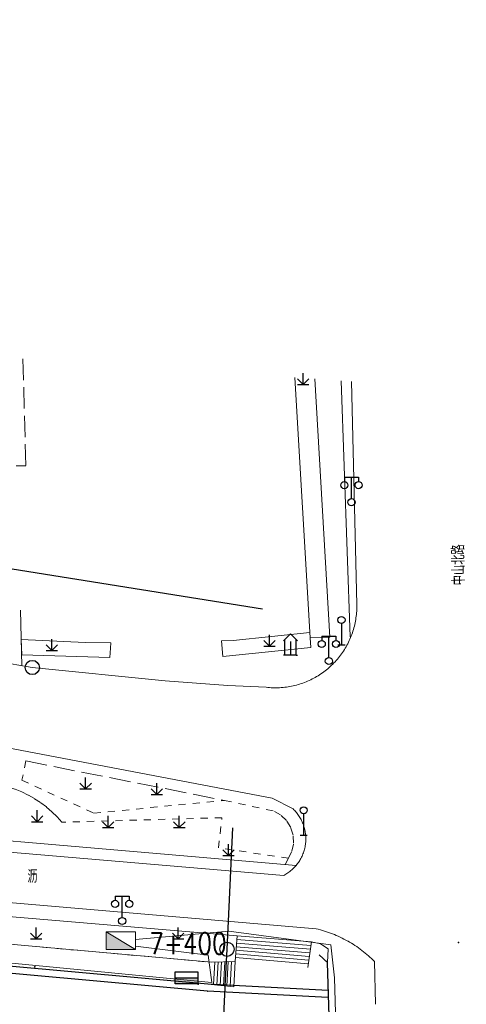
# Model space of a CAD drawing. Extents: x 39508475 to 39522402, y 3783947 to 3795549.
# Tile 141 of 256: x 39516360 to 39516423, y 3794000 to 3794138. Entities that reach past the tile are written whole.
import ezdxf
from ezdxf.enums import TextEntityAlignment as Align

# ---------------------------------------------------------------- set-up
doc = ezdxf.new("R2010")
doc.units = 0
doc.header["$PDSIZE"] = 0.2
doc.linetypes.add('X0', pattern=[4, 3, -1])
doc.linetypes.add('X6', pattern=[2, 1, -1])
doc.layers.get('0').update_dxf_attribs({"linetype": 'CONTINUOUS'})
for name, color, linetype in [('DLSS', 4, 'CONTINUOUS'), ('JCDL_CLKZD', 142, 'CONTINUOUS'), ('JCDL_DMX_F', 30, 'CONTINUOUS'), ('JCDL_JMDD_F', 231, 'CONTINUOUS'), ('JCDL_JMDX_F', 231, 'CONTINUOUS'), ('JCDL_JT_ZJ', 100, 'CONTINUOUS'), ('JCDL_JTD_F', 100, 'CONTINUOUS'), ('JCDL_JTX_F', 100, 'CONTINUOUS'), ('SXSS', 5, 'CONTINUOUS'), ('ZBTZ', 3, 'CONTINUOUS'), ('zdh', 7, 'CONTINUOUS'), ('拆迁面积', 10, 'CONTINUOUS'), ('断面线', 2, 'CONTINUOUS')]:
    doc.layers.add(name, color=color, linetype=linetype)
for name, color, linetype, lineweight in [('JCDL_JMDX', 1, 'CONTINUOUS', 0), ('JCDL_ZBX', 3, 'CONTINUOUS', 0), ('JCDL_ZBX_F', 7, 'CONTINUOUS', 0), ('TEXTL_ZJ', 7, 'CONTINUOUS', 0), ('道路照明-管道', 40, 'CONTINUOUS', 18)]:
    doc.layers.add(name, color=color, linetype=linetype, lineweight=lineweight)
doc.styles.add('HZ', font='rs', dxfattribs={"width": 0.8, "bigfont": 'hztxt'})
doc.linetypes.add('FENCELINE2', pattern='A,6.35,-2.54,[132,ltypeshp.shx,S=2.54,R=0,X=-2.54,Y=0],-2.54,25.4', length=36.83)
doc.linetypes.add('X19', pattern='A,4.5,[145,symbolx.shx,S=1,R=0,X=0,Y=1],4.5,-0.5,[146,symbolx.shx,S=1,R=0,X=0,Y=0],-0.5', length=10)
doc.linetypes.add('X35', pattern='A,2,[150,AAA.SHX,S=1,R=0,X=0,Y=1],2,[177,AAA.SHX,S=1,R=0,X=0,Y=0.8],1e-09', length=4)
doc.linetypes.add('X49', pattern='A,0,[5,symbolt.shx,S=1,R=0,X=0,Y=0],-10', length=10)
doc.linetypes.add('ZIGZAG', pattern='A,0.00254,-5.08,[131,ltypeshp.shx,S=5.08,R=0,X=-5.08,Y=0],-10.16,[131,ltypeshp.shx,S=5.08,R=180,X=5.08,Y=0],-5.08', length=20.32254)

# ---------------------------------------------------------------- blocks, each defined once
blk = doc.blocks.new('4241000')
at = {"color": 0, "linetype": 'Continuous'}
for p, q in [((0, 3), (0, 0)), ((-0.5, 0), (0.5, 0))]:
    blk.add_line(p, q, dxfattribs=at)
blk.add_circle((0, 3.5), 0.5, dxfattribs=at)
blk = doc.blocks.new('5820000')
at = {"color": 0, "linetype": 'Continuous'}
blk.add_circle((0, 0), 1, dxfattribs=at)
blk = doc.blocks.new('9530003')
at = {"color": 0}
for p, q in [((0, 0), (0, 1.6)), ((-0.8, 0), (0.8, 0))]:
    blk.add_line(p, q, dxfattribs=at)
at = {"color": 0, "linetype": 'Continuous'}
for points in [[(0, 0), (-0.8, 0.8)], [(0, 0), (0.8, 0.8)]]:
    blk.add_lwpolyline(points, dxfattribs=at)
blk = doc.blocks.new('3521000')
at = {"color": 0}
for p, q in [((-1, 3.5), (1, 3.5)), ((0, 0.5), (0, 3.5))]:
    blk.add_line(p, q, dxfattribs=at)
at = {"color": 0, "linetype": 'Continuous', "flags": 128}
for points in [[(-1, 3.5), (-1, 2.9)], [(1, 3.5), (1, 2.9)]]:
    blk.add_lwpolyline(points, dxfattribs=at)
at = {"color": 0}
for centre in [(-1, 2.4), (1, 2.4), (0, 0)]:
    blk.add_circle(centre, 0.5, dxfattribs=at)
blk = doc.blocks.new('3560000')
at = {"color": 0, "linetype": 'Continuous', "flags": 128}
for points in [[(0.97, 2.03), (0, 3), (-0.97, 2.03)], [(0, 1.9), (0, 0)], [(-0.8, 0), (-1, 0)], [(0.8, 0), (-0.8, 0)], [(0.8, 0), (1, 0)]]:
    blk.add_lwpolyline(points, dxfattribs=at)
at = {"color": 0, "linetype": 'Continuous'}
for points in [[(-0.8, 0), (-0.8, 2.2)], [(0.8, 0), (0.8, 2.2)]]:
    blk.add_lwpolyline(points, dxfattribs=at)
blk = doc.blocks.new('控制箱')
at = {"layer": '拆迁面积', "ltscale": 0.1}
blk.add_hatch(color=3, dxfattribs=at).paths.add_polyline_path([(39516847.8, 3790949.3), (39516847.8, 3790957.8), (39516815.7, 3790957.8), (39516815.7, 3790949.3)])
at = {"layer": '拆迁面积', "color": 3, "ltscale": 0.1}
blk.add_line((39516815.7, 3790957.8), (39516847.8, 3790957.8), dxfattribs=at)
blk.add_lwpolyline([(39516815.7, 3790966.3), (39516847.8, 3790966.3), (39516847.8, 3790949.3), (39516815.7, 3790949.3)], close=True, dxfattribs=at)

msp = doc.modelspace()

# ---------------------------------------------------------------- hatches: boundary and pattern name
at = {"layer": '道路照明-管道', "ltscale": 0.1}
for points in [[(39516372.31397, 3794010.2028), (39516372.31397, 3794007.71802), (39516376.47363, 3794007.71802)], [(39516373.03105, 3794009.77445), (39516372.4539, 3794009.1973), (39516372.31397, 3794009.1973), (39516372.31397, 3794007.71802), (39516376.47363, 3794007.71802)]]:
    msp.add_hatch(color=256, dxfattribs=at).paths.add_polyline_path(points)

# ---------------------------------------------------------------- linework, layer by layer
at = {"linetype": 'Continuous', "flags": 128}
msp.add_lwpolyline([(39515581.71128, 3794138.44725), (39515608.5633, 3794132.0541), (39515624.18878, 3794132.70418), (39515663.58201, 3794124.34494), (39515740.33168, 3794111.60509), (39515847.91239, 3794096.93081), (39515860.36815, 3794099.11886), (39515941.3925, 3794093.73628), (39516021.36458, 3794088.37021), (39516061.28266, 3794085.73434), (39516141.43614, 3794080.4954), (39516181.64563, 3794077.73229), (39516221.74983, 3794074.77025), (39516254.8323, 3794070.85415), (39516262.23812, 3794071.55435), (39516342.04453, 3794063.96939), (39516394.30789, 3794055.60703)], dxfattribs=at)
at = {"layer": 'DLSS', "linetype": 'Continuous'}
for p, q in [((39516403.482, 3794005.858), (39516402.31437, 3794006.95191)), ((39516405.992, 3793928.861), (39516403.482, 3794005.858))]:
    msp.add_line(p, q, dxfattribs=at)
at = {"layer": 'DLSS', "linetype": 'Continuous', "lineweight": 20}
for points in [[(39516389.466, 3794044.851), (39516394.82901, 3794044.581), (39516395.06645, 3794044.5558), (39516395.30441, 3794044.53595), (39516395.54272, 3794044.52107), (39516395.7813, 3794044.51116), (39516396.02003, 3794044.50622), (39516396.25881, 3794044.50625), (39516396.49754, 3794044.51126), (39516396.73611, 3794044.52124), (39516396.97442, 3794044.53619), (39516397.21237, 3794044.55609), (39516397.44986, 3794044.58096), (39516397.68677, 3794044.61076), (39516397.92301, 3794044.64549), (39516398.15848, 3794044.68514), (39516398.39307, 3794044.72968), (39516398.62668, 3794044.7791), (39516398.85921, 3794044.83337), (39516399.09056, 3794044.89248), (39516399.32063, 3794044.9564), (39516399.54932, 3794045.02509), (39516399.77652, 3794045.09853), (39516400.00215, 3794045.17669), (39516400.2261, 3794045.25953), (39516400.44827, 3794045.34702), (39516400.66858, 3794045.43912), (39516400.88692, 3794045.53579), (39516401.10319, 3794045.63699), (39516401.31732, 3794045.74267), (39516401.52919, 3794045.85279), (39516401.73872, 3794045.9673), (39516401.94583, 3794046.08614), (39516402.049, 3794046.148), (39516402.15041, 3794046.20928), (39516402.35238, 3794046.33665), (39516402.55166, 3794046.4682), (39516402.74815, 3794046.60387), (39516402.94177, 3794046.74361), (39516403.13244, 3794046.88735), (39516403.32008, 3794047.03503), (39516403.50459, 3794047.18659), (39516403.68591, 3794047.34196), (39516403.86396, 3794047.50108), (39516404.03865, 3794047.66386), (39516404.20991, 3794047.83025), (39516404.37767, 3794048.00018), (39516404.54185, 3794048.17356), (39516404.70238, 3794048.35032), (39516404.8592, 3794048.53039), (39516405.01223, 3794048.71369), (39516405.16141, 3794048.90013), (39516405.30668, 3794049.08965), (39516405.44796, 3794049.28214), (39516405.5852, 3794049.47754), (39516405.71835, 3794049.67576), (39516405.84733, 3794049.8767), (39516405.9721, 3794050.08029), (39516406.09261, 3794050.28644), (39516406.20879, 3794050.49505), (39516406.3206, 3794050.70603), (39516406.42799, 3794050.9193), (39516406.53092, 3794051.13476), (39516406.62933, 3794051.35232), (39516406.72319, 3794051.57188), (39516406.81246, 3794051.79334), (39516406.89709, 3794052.01662), (39516406.97706, 3794052.24162), (39516407.05232, 3794052.46823), (39516407.12284, 3794052.69636), (39516407.1886, 3794052.9259), (39516407.24956, 3794053.15677), (39516407.30569, 3794053.38886), (39516407.35698, 3794053.62207), (39516407.4034, 3794053.8563), (39516407.44493, 3794054.09144), (39516407.48156, 3794054.32739), (39516407.51326, 3794054.56406), (39516407.54002, 3794054.80134), (39516407.56183, 3794055.03912), (39516407.57869, 3794055.27731), (39516407.59058, 3794055.51579), (39516407.5975, 3794055.75447), (39516407.59945, 3794055.99325), (39516407.596, 3794056.232), (39516406.83488, 3794087.5863)], [(39516313.574, 3794055.781), (39516361.927, 3794047.361), (39516380.634, 3794045.481)], [(39516397.325, 3794018.13001), (39516397.47611, 3794018.21247), (39516397.62452, 3794018.29974), (39516397.77027, 3794018.39135), (39516397.91325, 3794018.48724), (39516398.05334, 3794018.5873), (39516398.19041, 3794018.69147), (39516398.32434, 3794018.79964), (39516398.45501, 3794018.91172), (39516398.58231, 3794019.02762), (39516398.70613, 3794019.14722), (39516398.82637, 3794019.27044), (39516398.9429, 3794019.39716), (39516399.05564, 3794019.52726), (39516399.16449, 3794019.66064), (39516399.26935, 3794019.79718), (39516399.37012, 3794019.93676), (39516399.46672, 3794020.07926), (39516399.55907, 3794020.22455), (39516399.64709, 3794020.37251), (39516399.73069, 3794020.523), (39516399.80981, 3794020.6759), (39516399.88437, 3794020.83107), (39516399.95431, 3794020.98838), (39516400.01958, 3794021.14769), (39516400.0801, 3794021.30886), (39516400.13584, 3794021.47174), (39516400.18673, 3794021.6362), (39516400.23275, 3794021.8021), (39516400.27383, 3794021.96928), (39516400.30996, 3794022.1376), (39516400.3411, 3794022.30692), (39516400.36722, 3794022.47708), (39516400.3883, 3794022.64794), (39516400.40432, 3794022.81935), (39516400.408, 3794022.875), (39516400.41526, 3794022.99116), (39516400.42112, 3794023.16322), (39516400.4219, 3794023.33537), (39516400.41758, 3794023.50747), (39516400.40818, 3794023.67937), (39516400.3937, 3794023.85092), (39516400.37416, 3794024.02196), (39516400.34957, 3794024.19235), (39516400.31995, 3794024.36194), (39516400.28533, 3794024.53058), (39516400.24575, 3794024.69813), (39516400.20123, 3794024.86443), (39516400.15181, 3794025.02934), (39516400.09754, 3794025.19272), (39516400.03846, 3794025.35442), (39516399.97463, 3794025.51431), (39516399.90611, 3794025.67224), (39516399.83294, 3794025.82807), (39516399.7552, 3794025.98167), (39516399.67295, 3794026.13291), (39516399.58627, 3794026.28165), (39516399.49523, 3794026.42777), (39516399.39991, 3794026.57113), (39516399.30039, 3794026.71161), (39516399.19677, 3794026.84909), (39516399.08912, 3794026.98344), (39516398.97755, 3794027.11455), (39516398.86216, 3794027.24231), (39516398.74304, 3794027.3666), (39516398.62, 3794027.48701), (39516395.67201, 3794028.98), (39516301.29101, 3794046.953)], [(39516380.634, 3794045.481), (39516389.466, 3794044.851)], [(39516250, 3794030.61112), (39516397.325, 3794018.13001)], [(39516401.886, 3794010.61801), (39516314.138, 3794018.10201), (39516264.73899, 3794022.413), (39516250, 3794023.67022)], [(39516401.886, 3794010.61801), (39516402.17544, 3794010.54746), (39516402.46349, 3794010.47143), (39516402.75017, 3794010.39037), (39516403.03539, 3794010.3043), (39516403.31905, 3794010.21325), (39516403.60108, 3794010.11725), (39516403.88138, 3794010.01632), (39516404.15987, 3794009.9105), (39516404.43646, 3794009.79982), (39516404.71108, 3794009.68431), (39516404.98363, 3794009.56401), (39516405.25403, 3794009.43896), (39516405.5222, 3794009.30919), (39516405.78806, 3794009.17475), (39516406.05152, 3794009.03567), (39516406.3125, 3794008.89199), (39516406.363, 3794008.86301), (39516406.57093, 3794008.74377), (39516406.82673, 3794008.59105), (39516407.07981, 3794008.43387), (39516407.3301, 3794008.27229), (39516407.57752, 3794008.10634), (39516407.822, 3794007.93609), (39516408.06345, 3794007.76158), (39516408.30182, 3794007.58287), (39516408.53702, 3794007.40002), (39516408.76898, 3794007.21307), (39516408.99764, 3794007.02209), (39516409.22291, 3794006.82714), (39516409.44473, 3794006.62827), (39516409.66304, 3794006.42555), (39516409.87777, 3794006.21903), (39516410.08853, 3794006.00848)]]:
    msp.add_lwpolyline(points, dxfattribs=at)
at = {"layer": 'DLSS', "linetype": 'X6', "lineweight": 0}
for points in [[(39516361.023, 3794034.21199), (39516360.479, 3794031.514), (39516370.574, 3794026.87401), (39516388.98, 3794028.66799), (39516395.88209, 3794027.18538)], [(39516366.093, 3794025.60034), (39516365.41228, 3794026.36173), (39516364.68391, 3794027.07767), (39516363.91092, 3794027.74519), (39516363.09652, 3794028.36151), (39516362.2441, 3794028.92407), (39516361.3572, 3794029.43054), (39516360.43951, 3794029.8788), (39516359.49484, 3794030.26699), (39516358.52712, 3794030.5935), (39516357.54037, 3794030.85697), (39516356.53869, 3794031.05631), (39516355.52624, 3794031.19069), (39516354.50725, 3794031.25955), (39516353.48593, 3794031.2626), (39516352.46654, 3794031.19983), (39516351.45331, 3794031.07151), (39516350.45046, 3794030.87816), (39516349.46215, 3794030.62059)], [(39516397.98199, 3794020.53001), (39516398.47428, 3794021.55297), (39516398.69663, 3794022.66624), (39516398.63507, 3794023.79982), (39516398.29348, 3794024.88246), (39516397.69332, 3794025.84611), (39516396.87232, 3794026.63018), (39516395.88209, 3794027.18538)], [(39516397.98199, 3794020.53001), (39516388.12799, 3794022.004), (39516388.62001, 3794026.23999), (39516366.093, 3794025.60034)], [(39516265.25699, 3794016.793), (39516266.50568, 3794016.68157), (39516273.49834, 3794016.0576), (39516288.4826, 3794014.72051), (39516305.46477, 3794013.20514), (39516353.41441, 3794008.92645), (39516387.129, 3794005.918)]]:
    msp.add_lwpolyline(points, dxfattribs=at)
at = {"layer": 'DLSS', "linetype": 'X19', "lineweight": 0}
msp.add_lwpolyline([(39516410.08829, 3794006.01838), (39516410.23438, 3794000)], dxfattribs=at)
at = {"layer": 'JCDL_CLKZD'}
msp.add_point((39516421.923, 3794008.694), dxfattribs=at)
at = {"layer": 'JCDL_DMX_F', "color": 3, "linetype": 'X35', "lineweight": 0}
for points in [[(39516360.2501, 3794055.41883), (39516360.4693, 3794047.61484)], [(39516399.04091, 3794019.51026), (39516320.428, 3794026.258)], [(39516250, 3794020.83669), (39516311.91, 3794016.279), (39516390.7624, 3794009.64527)], [(39516265.25699, 3794016.793), (39516387.129, 3794005.918)], [(39516401.202, 3794008.767), (39516402.496, 3794008.495), (39516403.549, 3794007.80101), (39516403.482, 3794005.858)]]:
    msp.add_lwpolyline(points, dxfattribs=at)
at = {"layer": 'JCDL_JMDX', "color": 6, "linetype": 'X0', "lineweight": 0}
msp.add_lwpolyline([(39516360.61634, 3794090.75475), (39516361.0187, 3794075.70742), (39516359.67996, 3794075.71697)], dxfattribs=at)
at = {"layer": 'JCDL_JMDX', "color": 6, "linetype": 'Continuous', "lineweight": 0}
for points in [[(39516390.67598, 3794008.618), (39516401.05628, 3794007.74471)], [(39516390.71919, 3794009.13164), (39516401.12914, 3794008.25585)], [(39516390.58956, 3794007.59073), (39516400.91057, 3794006.72243)], [(39516390.63277, 3794008.10436), (39516400.98343, 3794007.23357)], [(39516387.43693, 3794002.76284), (39516387.60457, 3794005.93357)], [(39516387.90911, 3794002.7142), (39516388.08014, 3794005.94914)], [(39516388.38129, 3794002.66556), (39516388.55571, 3794005.96471)], [(39516388.85346, 3794002.61692), (39516389.03129, 3794005.98028)], [(39516389.32564, 3794002.56828), (39516389.50686, 3794005.99585)], [(39516389.79782, 3794002.51964), (39516389.98243, 3794006.01142)], [(39516390.50313, 3794006.56345), (39516400.76485, 3794005.70014)], [(39516390.54634, 3794007.07709), (39516400.83771, 3794006.21128)]]:
    msp.add_lwpolyline(points, dxfattribs=at)
at = {"layer": 'JCDL_JMDX_F', "linetype": 'Continuous', "lineweight": 0}
for points in [[(39516390.458, 3794006.02699), (39516390.7624, 3794009.64527)], [(39516390.7624, 3794009.64527), (39516401.202, 3794008.767)], [(39516400.692, 3794005.189), (39516401.202, 3794008.767)], [(39516387.129, 3794005.918), (39516390.458, 3794006.02699)], [(39516390.26999, 3794002.471), (39516390.458, 3794006.02699)], [(39516386.62, 3794002.847), (39516390.26999, 3794002.471)]]:
    msp.add_lwpolyline(points, dxfattribs=at)
at = {"layer": 'JCDL_JTX_F', "linetype": 'Continuous', "lineweight": 0}
for points in [[(39516403.482, 3794005.858), (39516403.11997, 3794006.20287)], [(39516403.62419, 3794000), (39516403.482, 3794005.858)]]:
    msp.add_lwpolyline(points, dxfattribs=at)
at = {"layer": 'JCDL_ZBX', "color": 114, "linetype": 'Continuous', "lineweight": 0, "true_color": 0x009944}
for points in [[(39516403.821, 3794051.62699), (39516401.032, 3794051.51901), (39516398.8773, 3794088.13182)], [(39516401.68397, 3794087.93941), (39516403.821, 3794051.62699)], [(39516400.9883, 3794052.26156), (39516401.032, 3794051.51901), (39516401.10453, 3794050.18283), (39516388.76422, 3794048.92127), (39516388.5693, 3794051.08598), (39516390.21469, 3794051.17394)], [(39516390.21469, 3794051.17394), (39516400.9883, 3794052.26156)], [(39516369.3759, 3794050.8971), (39516372.99852, 3794050.84194), (39516372.94477, 3794050.10005), (39516372.842, 3794048.76586), (39516360.44267, 3794049.12836), (39516360.36557, 3794051.30758), (39516369.3759, 3794050.8971)]]:
    msp.add_lwpolyline(points, dxfattribs=at)
at = {"layer": 'JCDL_ZBX', "color": 114, "linetype": 'X49', "lineweight": 0, "true_color": 0x009944}
msp.add_lwpolyline([(39516405.3742, 3794087.68643), (39516406.65459, 3794051.67713)], dxfattribs=at)
at = {"layer": 'JCDL_ZBX_F', "color": 114, "linetype": 'X0', "lineweight": 0, "true_color": 0x009944}
for points in [[(39516361.023, 3794034.21199), (39516388.98, 3794028.66799)], [(39516397.49443, 3794019.643), (39516397.98199, 3794020.53001)]]:
    msp.add_lwpolyline(points, dxfattribs=at)
at = {"layer": 'SXSS', "color": 6, "linetype": 'FENCELINE2', "ltscale": 0.1, "flags": 128}
msp.add_lwpolyline([(39516403.52412, 3794000.9537), (39516386.56732, 3794001.84839, -0.009266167), (39516386.53035, 3794001.85103), (39516329.44035, 3794006.99025), (39516256.6415, 3794013.52084), (39516249.93638, 3794013.94832, -0.001819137), (39516249.92912, 3794013.94881), (39516139.16313, 3794021.82016), (39516132.23732, 3794022.04759), (39516131.84325, 3794021.96506), (39516130.04801, 3794021.43369), (39516128.59317, 3794020.81146), (39516127.43744, 3794020.17613), (39516126.53048, 3794019.57777, -0.037472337), (39516126.39973, 3794019.50492), (39516124.75791, 3794018.74522, -0.050394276), (39516124.56786, 3794018.67955), (39516123.09375, 3794018.33133, -0.03514058), (39516122.95519, 3794018.30872), (39516120.945, 3794018.12434, -0.045193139), (39516120.7646, 3794018.12413), (39516118.25286, 3794018.34873, -0.040165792), (39516118.09475, 3794018.37578), (39516116.62706, 3794018.75016, -0.03011735), (39516116.51244, 3794018.78688), (39516115.10036, 3794019.33488, -0.035140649), (39516114.97337, 3794019.39473), (39516113.21231, 3794020.3814, -0.001691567), (39516113.20642, 3794020.38473), (39516111.60394, 3794021.29686), (39516109.27567, 3794022.28979), (39516107.78302, 3794022.75493), (39516106.55567, 3794023.04508), (39516105.99008, 3794023.15084), (39516064.03569, 3794025.80347), (39515999.9369, 3794029.8562), (39515930.45469, 3794034.24931), (39515849.84314, 3794039.34608), (39515848.5655, 3794038.43297, -0.02477392), (39515848.48218, 3794038.37944), (39515846.27655, 3794037.11236, -0.022835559), (39515846.19539, 3794037.07055), (39515845.03886, 3794036.53998, -0.017125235), (39515844.97568, 3794036.51357), (39515843.48814, 3794035.9509, -0.020931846), (39515843.40869, 3794035.9246), (39515841.57364, 3794035.40108, -0.022835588), (39515841.48479, 3794035.38007), (39515839.60964, 3794035.02609, -0.020953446), (39515839.52674, 3794035.01401), (39515837.61743, 3794034.81708, -0.039095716), (39515837.46133, 3794034.81324), (39515835.94335, 3794034.89457, -0.055497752), (39515835.72502, 3794034.93079), (39515832.37688, 3794035.87651, -0.037694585), (39515832.23548, 3794035.92823), (39515830.64937, 3794036.64798, -0.043984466), (39515830.49645, 3794036.7343), (39515826.915, 3794039.1941, -0.041887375), (39515826.78553, 3794039.29999), (39515825.74263, 3794040.30978, -0.027261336), (39515825.66859, 3794040.38973), (39515824.44849, 3794041.86052), (39515802.77608, 3794044.0149, -0.004272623), (39515802.75909, 3794044.01674), (39515749.88409, 3794050.18708, -0.009984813), (39515749.84452, 3794050.1925), (39515666.89352, 3794063.24816, -0.009558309), (39515666.85588, 3794063.25482), (39515645.49688, 3794067.45882, -0.004685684), (39515645.47852, 3794067.46261), (39515606.68314, 3794075.85672), (39515601.39389, 3794076.34076), (39515591.85611, 3794076.29201, -0.046283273), (39515591.67208, 3794076.30813), (39515585.43382, 3794077.4426), (39515584.11114, 3794071.73908, -0.410972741), (39515582.92189, 3794070.98841), (39515576.0764, 3794072.49621), (39515574.80668, 3794066.84479, -0.412104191), (39515573.61884, 3794066.08676), (39515565.74062, 3794067.79722)], format="xyb", dxfattribs=at)
at = {"layer": 'SXSS', "flags": 128}
msp.add_lwpolyline([(39516403.5768, 3794001.95231), (39516386.62, 3794002.847), (39516329.53, 3794007.98622), (39516256.718, 3794014.518), (39516250, 3794014.94629)], dxfattribs=at)
at = {"layer": 'zdh', "color": 1}
for p in [(39516362.294, 3794005.27, 36.553), (39516385.249, 3794002.837, 35.994)]:
    msp.add_point(p, dxfattribs=at)
at = {"layer": '断面线', "color": 1, "flags": 128}
msp.add_lwpolyline([(39516384.25336, 3793902.55942), (39516384.63703, 3793910.48919), (39516385.02431, 3793918.49337), (39516385.33836, 3793924.98419), (39516385.62287, 3793930.86452), (39516385.76985, 3793933.90226), (39516385.79112, 3793934.34198), (39516386.24953, 3793943.81627), (39516386.68995, 3793952.91885), (39516387.20174, 3793963.49651), (39516387.69488, 3793973.6888), (39516388.18043, 3793983.72418), (39516388.70415, 3793994.54832), (39516389.08181, 3794002.35392), (39516389.09334, 3794002.59221), (39516389.34267, 3794007.74537), (39516389.53264, 3794011.67162), (39516389.87566, 3794018.7611), (39516390.16941, 3794024.83245)], dxfattribs=at)
at = {"layer": '断面线'}
msp.add_circle((39516389.34267, 3794007.74537), 1, dxfattribs=at)
at = {"layer": '道路照明-管道', "linetype": 'ZIGZAG', "ltscale": 0.05, "flags": 128}
for points in [[(39515588.84382, 3794079.28821), (39515592.76569, 3794078.12732), (39515602.44933, 3794077.88547), (39515612.52031, 3794076.19251), (39515635.05944, 3794070.91086), (39515666.74966, 3794064.5616), (39515685.51412, 3794061.74882), (39515706.73046, 3794058.36018), (39515734.00909, 3794054.05165), (39515752.92671, 3794051.23719), (39515784.12915, 3794047.74835), (39515825.75289, 3794042.95263), (39515827.85179, 3794040.08653), (39515831.24105, 3794037.47451), (39515832.40309, 3794036.50711), (39515838.89115, 3794036.07177), (39515843.78136, 3794037.23268), (39515847.2675, 3794039.11913), (39515850.04279, 3794040.81235), (39515885.65478, 3794038.48513), (39515923.93885, 3794035.86565), (39515940.96421, 3794035.03829), (39515985.53584, 3794032.32516), (39516014.61661, 3794030.34204), (39516035.2174, 3794029.03154), (39516086.2937, 3794025.49656), (39516105.25981, 3794024.42838), (39516107.92283, 3794024.13816), (39516112.08678, 3794022.54193), (39516115.42762, 3794020.55874), (39516118.7685, 3794019.44623), (39516121.62516, 3794019.39786), (39516124.48183, 3794019.9783), (39516127.09641, 3794021.52614), (39516130.75023, 3794022.97744), (39516135.73731, 3794023.2193), (39516160.54599, 3794021.66856), (39516184.48928, 3794020.01657), (39516211.8218, 3794017.97931), (39516234.60107, 3794016.47972), (39516272.34745, 3794013.33032), (39516286.22296, 3794012.55105), (39516337.17756, 3794007.89396), (39516384.70085, 3794003.31284), (39516387.17865, 3794003.06531), (39516386.68307, 3794006.90213), (39516376.47363, 3794008.17705)], [(39515586.51578, 3793992.29462), (39515630.63157, 3793981.98397), (39515678.79564, 3793971.5935), (39515709.51151, 3793964.47753), (39515717.86267, 3793962.9687), (39515731.18897, 3793960.92735), (39515776.5478, 3793956.73957), (39515824.46414, 3793953.98064), (39515829.22375, 3793953.43711), (39515828.8684, 3793947.2243), (39515836.24227, 3793946.78053), (39515836.77535, 3793953.2596), (39515877.10961, 3793950.95199), (39515927.16542, 3793948.72627), (39515976.61678, 3793945.79787), (39516026.51549, 3793942.8532), (39516078.7146, 3793939.73836), (39516110.55872, 3793937.51677), (39516110.38105, 3793929.88388), (39516121.57516, 3793929.17385), (39516121.9305, 3793936.80674), (39516131.79198, 3793935.91918), (39516175.37904, 3793933.60488), (39516201.19564, 3793931.8303), (39516201.81758, 3793933.25035), (39516203.23902, 3793935.913), (39516205.46008, 3793937.0668), (39516226.51561, 3793936.88929), (39516229.35856, 3793936.26802), (39516230.95773, 3793933.1616), (39516231.66848, 3793930.76523), (39516274.18463, 3793931.65296), (39516325.57396, 3793932.62838), (39516375.89987, 3793933.60469), (39516389.88074, 3793933.6948), (39516393.6121, 3793935.20363), (39516398.40957, 3793935.46989), (39516403.20704, 3793934.58235), (39516406.46131, 3793933.26515), (39516404.48008, 3794003.738), (39516403.93219, 3794008.35146), (39516389.60844, 3794010.30633), (39516376.47363, 3794009.12685)]]:
    msp.add_lwpolyline(points, dxfattribs=at)
at = {"layer": '道路照明-管道', "ltscale": 0.1}
msp.add_lwpolyline([(39516372.31397, 3794010.2028), (39516376.47363, 3794010.2028), (39516376.47363, 3794007.71802), (39516372.31397, 3794007.71802)], close=True, dxfattribs=at)
at = {"layer": '道路照明-管道', "ltscale": 0.1, "flags": 128}
msp.add_lwpolyline([(39516372.31397, 3794010.2028), (39516376.47363, 3794007.71802)], dxfattribs=at)

# ---------------------------------------------------------------- block references
at = {"layer": 'JCDL_JMDD_F'}
for name, p in [('3521000', (39516406.84411, 3794070.6005)), ('3560000', (39516398.25725, 3794049.09608)), ('3521000', (39516403.664, 3794048.265)), ('3521000', (39516374.57701, 3794011.721))]:
    msp.add_blockref(name, p, dxfattribs=at)
at = {"layer": 'JCDL_JTD_F'}
for name, p in [('4241000', (39516405.43648, 3794050.5444)), ('5820000', (39516361.927, 3794047.361)), ('4241000', (39516400.11578, 3794023.78208))]:
    msp.add_blockref(name, p, dxfattribs=at)
at = {"layer": 'ZBTZ'}
for p in [(39516400.0313, 3794087.13666), (39516395.29416, 3794050.36803), (39516364.69474, 3794049.73825), (39516369.43875, 3794030.28175), (39516379.43725, 3794029.48175), (39516362.62398, 3794025.68098), (39516372.62245, 3794024.88095), (39516382.62095, 3794024.88095), (39516389.53659, 3794020.92002), (39516362.4554, 3794009.1973), (39516382.4524, 3794009.1973)]:
    msp.add_blockref('9530003', p, dxfattribs=at)
at = {"layer": '拆迁面积', "color": 3, "xscale": 0.1000000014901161, "yscale": 0.1000000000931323, "zscale": 0.1}
msp.add_blockref('控制箱', (35564700.38628, 3414907.941), dxfattribs=at)

# ---------------------------------------------------------------- texts
at = {"layer": 'JCDL_JT_ZJ', "lineweight": 0, "style": 'HZ', "width": 0.8}
msp.add_text('沥', height=1.8, dxfattribs=at).set_placement((39516361.24842, 3794016.53863), align=Align.BOTTOM_LEFT)
at = {"layer": 'TEXTL_ZJ', "style": 'HZ', "width": 0.8}
msp.add_text('中山北路', height=1.8, rotation=91.094008, dxfattribs=at).set_placement((39516423.39265, 3794058.95185), align=Align.BOTTOM_LEFT)
at = {"layer": '断面线', "linetype": 'Continuous', "style": 'HZ', "width": 0.8}
msp.add_text('7+400', height=3, dxfattribs=at).set_placement((39516389.28448, 3794008.57154), align=Align.MIDDLE_RIGHT)

doc.saveas('drawing.dxf')
